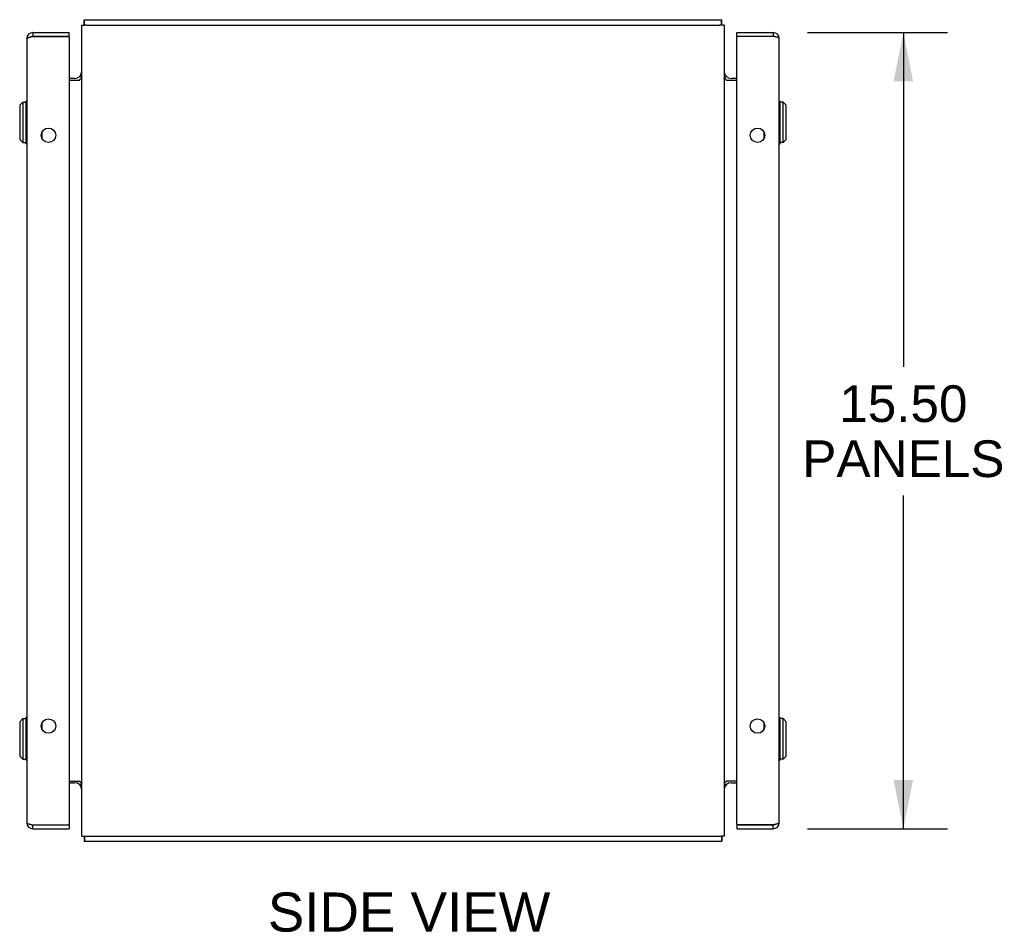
# Model space of a CAD drawing. Header units: inches. Extents: x 0 to 162, y 0 to 105.
# Tile 7 of 9: x 86 to 105, y 42 to 60. Entities that reach past the tile are written whole.
import ezdxf

# ---------------------------------------------------------------- set-up
doc = ezdxf.new("R2010")
doc.units = ezdxf.units.IN
doc.header["$LTSCALE"] = 8.904762
doc.header["$MEASUREMENT"] = 0
doc.layers.get('0').update_dxf_attribs({"linetype": 'CONTINUOUS'})
doc.layers.add('DIMENSIONS', color=7, linetype='CONTINUOUS')
doc.styles.get("Standard").update_dxf_attribs({"font": 'arial.ttf'})
doc.dimstyles.new('DIMSTYLE_1', dxfattribs={"dimtxt": 0.714286, "dimasz": 0.952381, "dimexe": 0.09, "dimexo": 0.07, "dimgap": 0.0375, "dimtad": 0, "dimtih": 1, "dimtoh": 1, "dimzin": 4, "dimdsep": 46, "dimtxsty": 'Standard', "dimblk": '_FILLED', "dimblk1": '_FILLED', "dimblk2": '_FILLED', "dimcen": 0.09, "dimazin": 1, "dimtfac": 1, "dimtdec": 3, "dimtofl": 0, "dimtmove": 0, "dimatfit": 3, "dimldrblk": '_FILLED', "dimfxl": 0, "dimtolj": 1, "dimtzin": 4, "dimarcsym": 0})

# ---------------------------------------------------------------- blocks, each defined once
blk = doc.blocks.new('_FILLED')
at = {"color": 0, "linetype": 'ByBlock'}
blk.add_solid([(0, 0), (-1, 0.2), (-1, -0.2)], dxfattribs=at)
blk = doc.blocks.new('*D4')
at = {"layer": 'DIMENSIONS', "color": 2, "linetype": 'Continuous'}
for p, q in [((101.197, 59.677), (103.921, 59.677)), ((103.064, 59.677), (103.064, 53.168)), ((103.064, 44.177), (103.064, 50.668)), ((101.197, 44.177), (103.921, 44.177))]:
    blk.add_line(p, q, dxfattribs=at)
at = {"layer": 'DIMENSIONS', "color": 2, "linetype": 'Continuous', "xscale": 0.9523809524, "yscale": 0.9523809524, "zscale": 0.9523809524}
for p, rotation in [((103.064, 59.677), 90), ((103.064, 44.177), 270)]:
    blk.add_blockref('_FILLED', p, dxfattribs=dict(at, rotation=rotation))
at = {"layer": 'DIMENSIONS', "color": 2, "linetype": 'Continuous', "insert": (103.064, 52.81), "char_height": 0.7143, "width": 3.9299, "attachment_point": 2, "line_spacing_factor": 0.9}
blk.add_mtext('15.50\\PPANELS', dxfattribs=at)

msp = doc.modelspace()

# ---------------------------------------------------------------- linework, layer by layer
at = {"color": 3, "linetype": 'Continuous'}
for p, q in [((87.073, 44.031), (87.073, 59.823)), ((87.073, 59.823), (87.131, 59.823)), ((87.125, 59.927), (99.521, 59.927)), ((87.16, 59.823), (99.485, 59.823)), ((99.573, 59.823), (99.515, 59.823)), ((99.529, 59.874), (99.529, 59.89)), ((99.573, 59.823), (99.573, 44.031)), ((86.116, 59.677), (86.824, 59.677)), ((99.822, 59.677), (100.53, 59.677)), ((85.999, 59.56), (85.999, 44.294)), ((86.049, 59.586), (86.054, 59.587)), ((86.054, 59.587), (86.059, 59.589)), ((86.059, 59.589), (86.064, 59.59)), ((86.064, 59.59), (86.069, 59.591)), ((86.069, 59.591), (86.075, 59.593)), ((86.075, 59.593), (86.083, 59.595)), ((86.094, 59.597), (86.82, 59.597)), ((86.824, 59.587), (86.824, 44.267)), ((99.822, 44.267), (99.822, 59.587)), ((100.552, 59.597), (99.826, 59.597)), ((100.563, 59.595), (100.552, 59.597)), ((100.571, 59.593), (100.563, 59.595)), ((100.576, 59.591), (100.571, 59.593)), ((100.582, 59.59), (100.576, 59.591)), ((100.587, 59.589), (100.582, 59.59)), ((100.592, 59.587), (100.587, 59.589)), ((100.647, 44.294), (100.647, 59.56)), ((86.93, 58.781), (86.824, 58.781)), ((86.824, 58.752), (87.032, 58.752)), ((87.033, 58.823), (87.034, 58.823)), ((87.034, 58.823), (87.035, 58.822)), ((87.035, 58.822), (87.042, 58.817)), ((87.042, 58.817), (87.044, 58.816)), ((99.604, 58.817), (99.602, 58.816)), ((99.61, 58.822), (99.604, 58.817)), ((99.611, 58.823), (99.61, 58.822)), ((99.612, 58.823), (99.611, 58.823)), ((99.613, 58.752), (99.822, 58.752)), ((99.822, 58.781), (99.715, 58.781)), ((86.824, 45.102), (87.032, 45.102)), ((86.824, 45.073), (86.93, 45.073)), ((99.822, 45.102), (99.613, 45.102)), ((99.715, 45.073), (99.822, 45.073)), ((87.033, 45.031), (87.034, 45.032)), ((87.034, 45.032), (87.035, 45.033)), ((87.035, 45.033), (87.042, 45.038)), ((87.042, 45.038), (87.044, 45.039)), ((99.604, 45.038), (99.602, 45.039)), ((99.61, 45.033), (99.604, 45.038)), ((99.611, 45.032), (99.61, 45.033)), ((99.612, 45.031), (99.611, 45.032)), ((86.054, 44.267), (86.059, 44.266)), ((86.059, 44.266), (86.064, 44.265)), ((86.064, 44.265), (86.069, 44.263)), ((86.069, 44.263), (86.075, 44.262)), ((86.075, 44.262), (86.083, 44.26)), ((86.083, 44.26), (86.094, 44.257)), ((86.094, 44.257), (86.82, 44.257)), ((86.116, 44.177), (86.824, 44.177)), ((99.822, 44.177), (100.53, 44.177)), ((100.552, 44.257), (99.826, 44.257)), ((100.571, 44.262), (100.563, 44.26)), ((100.576, 44.263), (100.571, 44.262)), ((100.582, 44.265), (100.576, 44.263)), ((100.587, 44.266), (100.582, 44.265)), ((100.592, 44.267), (100.587, 44.266)), ((100.597, 44.269), (100.592, 44.267)), ((87.073, 44.031), (87.131, 44.031)), ((87.116, 43.981), (87.117, 43.965)), ((99.521, 43.927), (87.125, 43.927)), ((87.16, 44.031), (99.485, 44.031)), ((99.573, 44.031), (99.515, 44.031))]:
    msp.add_line(p, q, dxfattribs=at)
at = {"color": 7, "linetype": 'Continuous'}
for p, q in [((87.125, 59.823), (87.125, 59.927)), ((87.16, 59.823), (87.131, 59.823)), ((99.515, 59.823), (99.485, 59.823)), ((99.521, 59.823), (99.521, 59.927)), ((86.116, 59.677), (86.116, 59.602)), ((86.824, 59.602), (86.824, 59.677)), ((99.822, 59.602), (99.822, 59.677)), ((100.53, 59.677), (100.53, 59.602)), ((86.824, 59.602), (86.116, 59.602)), ((100.53, 59.602), (99.822, 59.602)), ((87.071, 58.787), (87.037, 58.82)), ((99.575, 58.787), (99.609, 58.82)), ((85.92, 58.321), (85.861, 58.262)), ((85.92, 58.321), (85.92, 57.534)), ((85.92, 58.321), (85.979, 58.321)), ((85.979, 58.341), (85.979, 57.514)), ((85.999, 58.341), (85.979, 58.341)), ((100.647, 58.341), (100.667, 58.341)), ((100.667, 57.514), (100.667, 58.341)), ((100.726, 58.321), (100.667, 58.321)), ((100.726, 57.534), (100.726, 58.321)), ((100.726, 58.321), (100.785, 58.262)), ((85.861, 58.262), (85.861, 57.593)), ((100.785, 57.593), (100.785, 58.262)), ((86.292, 57.733), (86.292, 57.622)), ((100.354, 57.622), (100.354, 57.733)), ((85.92, 57.534), (85.861, 57.593)), ((85.92, 57.534), (85.979, 57.534)), ((85.999, 57.514), (85.979, 57.514)), ((100.647, 57.514), (100.667, 57.514)), ((100.726, 57.534), (100.667, 57.534)), ((100.726, 57.534), (100.785, 57.593)), ((85.92, 46.321), (85.861, 46.262)), ((85.861, 46.262), (85.861, 45.593)), ((85.92, 46.321), (85.92, 45.534)), ((85.92, 46.321), (85.979, 46.321)), ((85.979, 46.341), (85.979, 45.514)), ((85.999, 46.341), (85.979, 46.341)), ((86.292, 46.233), (86.292, 46.122)), ((100.354, 46.122), (100.354, 46.233)), ((100.647, 46.341), (100.667, 46.341)), ((100.667, 45.514), (100.667, 46.341)), ((100.726, 46.321), (100.667, 46.321)), ((100.726, 46.321), (100.785, 46.262)), ((100.726, 45.534), (100.726, 46.321)), ((100.785, 45.593), (100.785, 46.262)), ((85.92, 45.534), (85.861, 45.593)), ((85.92, 45.534), (85.979, 45.534)), ((85.999, 45.514), (85.979, 45.514)), ((100.647, 45.514), (100.667, 45.514)), ((100.726, 45.534), (100.667, 45.534)), ((100.726, 45.534), (100.785, 45.593)), ((87.071, 45.068), (87.037, 45.035)), ((99.575, 45.068), (99.609, 45.035)), ((86.116, 44.177), (86.116, 44.252)), ((86.116, 44.252), (86.824, 44.252)), ((86.824, 44.252), (86.824, 44.177)), ((99.822, 44.252), (100.53, 44.252)), ((99.822, 44.252), (99.822, 44.177)), ((100.53, 44.177), (100.53, 44.252)), ((87.125, 44.031), (87.125, 43.927)), ((87.131, 44.031), (87.16, 44.031)), ((99.485, 44.031), (99.515, 44.031)), ((99.521, 44.031), (99.521, 43.927))]:
    msp.add_line(p, q, dxfattribs=at)
at = {"color": 3, "linetype": 'Continuous'}
for points in [[(87.112, 59.823), (87.113, 59.827), (87.114, 59.832), (87.115, 59.838), (87.115, 59.845), (87.116, 59.851), (87.116, 59.857), (87.116, 59.863), (87.116, 59.869), (87.116, 59.874), (87.117, 59.89)], [(87.117, 59.89), (87.117, 59.894), (87.117, 59.898), (87.117, 59.902), (87.117, 59.906), (87.117, 59.91), (87.118, 59.913), (87.118, 59.916), (87.118, 59.918), (87.119, 59.92), (87.12, 59.922), (87.12, 59.924), (87.121, 59.925), (87.122, 59.926), (87.123, 59.927), (87.124, 59.927), (87.125, 59.927)], [(99.529, 59.89), (99.529, 59.894), (99.529, 59.898), (99.529, 59.902), (99.529, 59.906), (99.528, 59.91), (99.528, 59.913), (99.528, 59.916), (99.527, 59.918), (99.527, 59.92), (99.526, 59.922), (99.525, 59.924), (99.525, 59.925), (99.524, 59.926), (99.523, 59.927), (99.522, 59.927), (99.521, 59.927)], [(99.533, 59.823), (99.533, 59.827), (99.532, 59.832), (99.531, 59.838), (99.53, 59.845), (99.53, 59.851), (99.53, 59.857), (99.53, 59.863), (99.529, 59.869), (99.529, 59.874)], [(85.999, 59.56), (85.999, 59.561), (85.999, 59.562), (85.999, 59.562), (85.999, 59.563), (86, 59.564), (86, 59.564), (86.001, 59.565), (86.001, 59.566), (86.002, 59.566), (86.002, 59.567), (86.003, 59.568), (86.004, 59.568), (86.005, 59.569), (86.006, 59.57), (86.007, 59.57), (86.008, 59.571), (86.009, 59.572), (86.01, 59.572), (86.012, 59.573), (86.013, 59.574), (86.014, 59.574), (86.016, 59.575), (86.017, 59.576), (86.019, 59.576), (86.02, 59.577), (86.022, 59.578), (86.024, 59.578), (86.026, 59.579), (86.028, 59.58), (86.03, 59.58), (86.032, 59.581), (86.034, 59.582), (86.036, 59.582), (86.038, 59.583), (86.04, 59.584), (86.042, 59.584), (86.044, 59.585), (86.047, 59.586), (86.049, 59.586)], [(86.083, 59.595), (86.091, 59.597), (86.094, 59.597)], [(100.647, 59.56), (100.647, 59.561), (100.647, 59.562), (100.647, 59.562), (100.646, 59.563), (100.646, 59.564), (100.646, 59.564), (100.645, 59.565), (100.645, 59.566), (100.644, 59.566), (100.643, 59.567), (100.643, 59.568), (100.642, 59.568), (100.641, 59.569), (100.64, 59.57), (100.639, 59.57), (100.638, 59.571), (100.637, 59.572), (100.635, 59.572), (100.634, 59.573), (100.633, 59.574), (100.631, 59.574), (100.63, 59.575), (100.628, 59.576), (100.627, 59.576), (100.625, 59.577), (100.624, 59.578), (100.622, 59.578), (100.62, 59.579), (100.618, 59.58), (100.616, 59.58), (100.614, 59.581), (100.612, 59.582), (100.61, 59.582), (100.608, 59.583), (100.606, 59.584), (100.604, 59.584), (100.601, 59.585), (100.599, 59.586), (100.597, 59.586), (100.592, 59.587)], [(87.032, 58.825), (87.032, 58.824), (87.033, 58.824), (87.033, 58.824), (87.033, 58.823)], [(87.032, 58.752), (87.032, 58.754), (87.033, 58.755), (87.033, 58.757), (87.033, 58.758), (87.033, 58.759), (87.034, 58.761), (87.035, 58.762), (87.035, 58.763), (87.036, 58.764), (87.037, 58.765), (87.038, 58.767), (87.04, 58.768), (87.041, 58.769), (87.043, 58.77), (87.044, 58.771), (87.046, 58.772), (87.047, 58.773), (87.049, 58.774), (87.051, 58.775), (87.053, 58.776)], [(87.044, 58.816), (87.046, 58.814), (87.048, 58.813), (87.05, 58.811)], [(87.05, 58.811), (87.052, 58.809), (87.055, 58.807), (87.057, 58.805), (87.059, 58.803), (87.062, 58.8), (87.064, 58.798), (87.066, 58.796), (87.068, 58.793), (87.07, 58.791)], [(87.053, 58.776), (87.057, 58.778), (87.059, 58.779), (87.061, 58.78), (87.063, 58.781), (87.065, 58.782), (87.066, 58.783), (87.068, 58.784), (87.069, 58.785), (87.07, 58.786), (87.071, 58.788), (87.072, 58.789), (87.072, 58.79), (87.073, 58.791), (87.073, 58.792), (87.073, 58.793)], [(87.07, 58.791), (87.071, 58.789), (87.071, 58.788)], [(99.589, 58.778), (99.587, 58.779), (99.585, 58.78), (99.583, 58.781), (99.581, 58.782), (99.579, 58.783), (99.578, 58.784), (99.577, 58.785), (99.576, 58.786), (99.575, 58.788), (99.574, 58.789), (99.573, 58.79), (99.573, 58.791), (99.573, 58.792), (99.573, 58.793)], [(99.576, 58.791), (99.575, 58.789), (99.574, 58.788)], [(99.596, 58.811), (99.593, 58.809), (99.591, 58.807), (99.589, 58.805), (99.586, 58.803), (99.584, 58.8), (99.582, 58.798), (99.58, 58.796), (99.578, 58.793), (99.576, 58.791)], [(99.613, 58.752), (99.613, 58.754), (99.613, 58.755), (99.613, 58.757), (99.613, 58.758), (99.612, 58.759), (99.612, 58.761), (99.611, 58.762), (99.61, 58.763), (99.61, 58.764), (99.609, 58.765), (99.607, 58.767), (99.606, 58.768), (99.605, 58.769), (99.603, 58.77), (99.602, 58.771), (99.6, 58.772), (99.598, 58.773), (99.596, 58.774), (99.594, 58.775), (99.593, 58.776), (99.589, 58.778)], [(99.602, 58.816), (99.6, 58.814), (99.598, 58.813), (99.596, 58.811)], [(99.613, 58.825), (99.613, 58.824), (99.613, 58.824), (99.613, 58.824), (99.612, 58.823)], [(87.032, 45.102), (87.032, 45.101), (87.033, 45.099), (87.033, 45.098), (87.033, 45.097), (87.033, 45.095), (87.034, 45.094), (87.035, 45.093), (87.035, 45.092), (87.036, 45.091), (87.037, 45.089), (87.038, 45.088), (87.04, 45.087), (87.041, 45.086), (87.043, 45.085), (87.044, 45.084), (87.046, 45.083), (87.047, 45.082), (87.049, 45.081), (87.051, 45.08), (87.053, 45.079), (87.057, 45.077)], [(87.05, 45.044), (87.052, 45.046), (87.055, 45.048), (87.057, 45.05), (87.059, 45.052), (87.062, 45.054), (87.064, 45.057), (87.066, 45.059), (87.068, 45.062), (87.07, 45.064)], [(87.057, 45.077), (87.059, 45.076), (87.061, 45.075), (87.063, 45.074), (87.065, 45.073), (87.066, 45.072), (87.068, 45.071), (87.069, 45.069), (87.07, 45.068), (87.071, 45.067), (87.072, 45.066), (87.072, 45.065), (87.073, 45.064), (87.073, 45.063), (87.073, 45.062)], [(87.07, 45.064), (87.071, 45.066), (87.071, 45.067)], [(99.593, 45.079), (99.589, 45.077), (99.587, 45.076), (99.585, 45.075), (99.583, 45.074), (99.581, 45.073), (99.579, 45.072), (99.578, 45.071), (99.577, 45.069), (99.576, 45.068), (99.575, 45.067), (99.574, 45.066), (99.573, 45.065), (99.573, 45.064), (99.573, 45.063), (99.573, 45.062)], [(99.576, 45.064), (99.575, 45.066), (99.574, 45.067)], [(99.596, 45.044), (99.593, 45.046), (99.591, 45.048), (99.589, 45.05), (99.586, 45.052), (99.584, 45.054), (99.582, 45.057), (99.58, 45.059), (99.578, 45.062), (99.576, 45.064)], [(99.613, 45.102), (99.613, 45.101), (99.613, 45.099), (99.613, 45.098), (99.613, 45.097), (99.612, 45.095), (99.612, 45.094), (99.611, 45.093), (99.61, 45.092), (99.61, 45.091), (99.609, 45.089), (99.607, 45.088), (99.606, 45.087), (99.605, 45.086), (99.603, 45.085), (99.602, 45.084), (99.6, 45.083), (99.598, 45.082), (99.596, 45.081), (99.594, 45.08), (99.593, 45.079)], [(87.032, 45.03), (87.032, 45.03), (87.033, 45.031), (87.033, 45.031), (87.033, 45.031)], [(87.044, 45.039), (87.046, 45.04), (87.048, 45.042), (87.05, 45.044)], [(99.602, 45.039), (99.6, 45.04), (99.598, 45.042), (99.596, 45.044)], [(99.613, 45.03), (99.613, 45.03), (99.613, 45.031), (99.613, 45.031), (99.612, 45.031)], [(85.999, 44.294), (85.999, 44.294), (85.999, 44.293), (85.999, 44.292), (85.999, 44.292), (86, 44.291), (86, 44.29), (86.001, 44.29), (86.001, 44.289), (86.002, 44.288), (86.002, 44.288), (86.003, 44.287), (86.004, 44.286), (86.005, 44.286), (86.006, 44.285), (86.007, 44.284), (86.008, 44.284), (86.009, 44.283), (86.01, 44.283), (86.012, 44.282), (86.013, 44.281), (86.014, 44.281), (86.016, 44.28), (86.017, 44.279), (86.019, 44.279), (86.02, 44.278), (86.022, 44.277), (86.024, 44.277), (86.026, 44.276), (86.028, 44.275), (86.03, 44.275), (86.032, 44.274), (86.034, 44.273), (86.036, 44.273), (86.038, 44.272), (86.04, 44.271), (86.042, 44.271), (86.044, 44.27), (86.047, 44.269), (86.049, 44.269), (86.054, 44.267)], [(100.647, 44.294), (100.647, 44.294), (100.647, 44.293), (100.647, 44.292), (100.646, 44.292), (100.646, 44.291), (100.646, 44.29), (100.645, 44.29), (100.645, 44.289), (100.644, 44.288), (100.643, 44.288), (100.643, 44.287), (100.642, 44.286), (100.641, 44.286), (100.64, 44.285), (100.639, 44.284), (100.638, 44.284), (100.637, 44.283), (100.635, 44.283), (100.634, 44.282), (100.633, 44.281), (100.631, 44.281), (100.63, 44.28), (100.628, 44.279), (100.627, 44.279), (100.625, 44.278), (100.624, 44.277), (100.622, 44.277), (100.62, 44.276), (100.618, 44.275), (100.616, 44.275), (100.614, 44.274), (100.612, 44.273), (100.61, 44.273), (100.608, 44.272), (100.606, 44.271), (100.604, 44.271), (100.601, 44.27), (100.599, 44.269), (100.597, 44.269)], [(100.563, 44.26), (100.554, 44.258), (100.552, 44.257)], [(87.112, 44.031), (87.113, 44.028), (87.114, 44.022), (87.115, 44.016), (87.115, 44.01), (87.116, 44.004), (87.116, 43.998), (87.116, 43.992), (87.116, 43.986), (87.116, 43.981)], [(87.117, 43.965), (87.117, 43.961), (87.117, 43.957), (87.117, 43.953), (87.117, 43.949), (87.117, 43.945), (87.118, 43.942), (87.118, 43.939), (87.118, 43.936), (87.119, 43.934), (87.12, 43.933), (87.12, 43.931), (87.121, 43.93), (87.122, 43.929), (87.123, 43.928), (87.124, 43.928), (87.125, 43.927)], [(99.529, 43.965), (99.529, 43.961), (99.529, 43.957), (99.529, 43.953), (99.529, 43.949), (99.528, 43.945), (99.528, 43.942), (99.528, 43.939), (99.527, 43.936), (99.527, 43.934), (99.526, 43.933), (99.525, 43.931), (99.525, 43.93), (99.524, 43.929), (99.523, 43.928), (99.522, 43.928), (99.521, 43.927)], [(99.533, 44.031), (99.533, 44.028), (99.532, 44.022), (99.531, 44.016), (99.53, 44.01), (99.53, 44.004), (99.53, 43.998), (99.53, 43.992), (99.529, 43.986), (99.529, 43.981), (99.529, 43.965)]]:
    msp.add_lwpolyline(points, dxfattribs=at)
for centre in [(86.421, 57.677), (100.225, 57.677), (86.421, 46.177), (100.225, 46.177)]:
    msp.add_circle(centre, 0.141, dxfattribs=at)
for centre, radius, start, end in [((86.116, 59.56), 0.117, 90, 180), ((100.53, 59.56), 0.117, 0, 90), ((86.809, 59.587), 0.015, 0, 41.8103), ((99.837, 59.587), 0.015, 138.1897, 180), ((86.93, 58.924), 0.142, 270, 360), ((99.715, 58.924), 0.142, 180, 270), ((86.93, 44.931), 0.142, 0, 90), ((99.715, 44.931), 0.142, 90, 180), ((86.116, 44.294), 0.117, 180, 270), ((100.53, 44.294), 0.117, 270, 360), ((86.809, 44.267), 0.015, 318.1897, 360), ((99.837, 44.267), 0.015, 180, 221.8103)]:
    msp.add_arc(centre, radius, start, end, dxfattribs=at)
at = {"color": 7, "linetype": 'Continuous'}
for centre, start, end in [((86.116, 59.56), 90, 118.2363), ((100.53, 59.56), 61.7636, 90), ((86.116, 44.294), 241.7636, 270), ((100.53, 44.294), 270, 298.2363)]:
    msp.add_arc(centre, 0.042, start, end, dxfattribs=at)

# ---------------------------------------------------------------- texts
at = {"layer": 'DIMENSIONS', "color": 2, "linetype": 'Continuous', "insert": (93.441, 42.937), "char_height": 0.7619, "width": 5.48628, "attachment_point": 2, "line_spacing_factor": 0.9}
msp.add_mtext('SIDE VIEW', dxfattribs=at)

# ---------------------------------------------------------------- dimensions: what is measured, and where the dimension line sits
at = {"layer": 'DIMENSIONS', "color": 2, "linetype": 'Continuous'}
dim = msp.add_linear_dim(base=(103.064, 44.177), p1=(101.127, 59.677), p2=(101.127, 44.177), angle=270, text='<>\\PPANELS', dimstyle='DIMSTYLE_1', dxfattribs=at)
dim.commit()
dim.dimension.update_dxf_attribs({"geometry": '*D4', "text_midpoint": (103.064, 51.918), "dimtype": 160})

doc.saveas('drawing.dxf')
